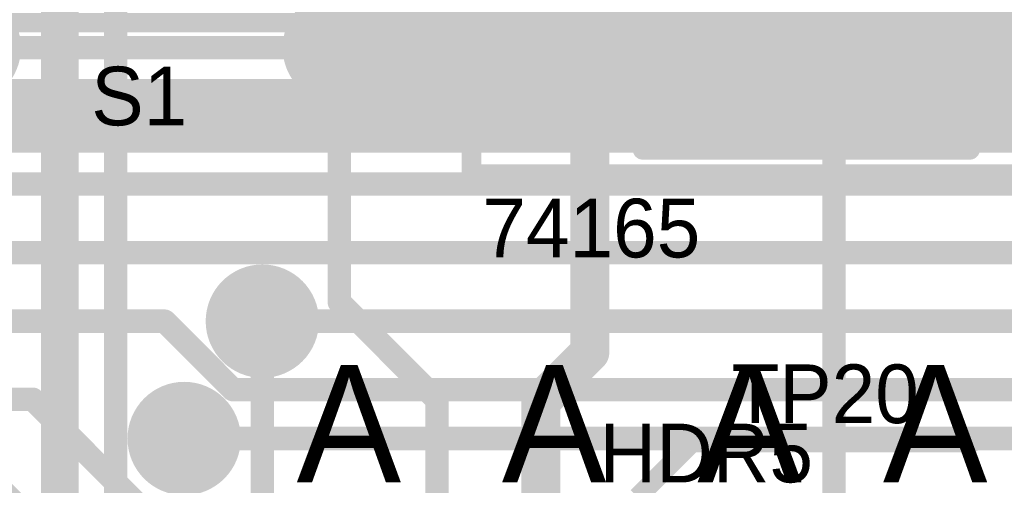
# Model space of a CAD drawing. Extents: x 7.17 to 14.1, y 4 to 11.75.
# Tile 57 of 214: x 8.34 to 8.84, y 7.76 to 8. Entities that reach past the tile are written whole.
import ezdxf

# ---------------------------------------------------------------- set-up
doc = ezdxf.new("R2010")
doc.units = 0
doc.layers.get('0').update_dxf_attribs({"linetype": 'CONTINUOUS'})
for name, color, linetype in [('BOTTOMLAYER', 5, 'CONTINUOUS'), ('BOTTOMSOLDER', 6, 'CONTINUOUS'), ('INTERNALPLANE1', 76, 'CONTINUOUS'), ('MECHANICAL1', 6, 'CONTINUOUS'), ('MECHANICAL5', 56, 'CONTINUOUS'), ('MECHANICAL6', 56, 'CONTINUOUS'), ('TOPLAYER', 1, 'CONTINUOUS'), ('TOPOVERLAY', 2, 'CONTINUOUS'), ('TOPPASTE', 8, 'CONTINUOUS'), ('TOPSOLDER', 216, 'CONTINUOUS')]:
    doc.layers.add(name, color=color, linetype=linetype)

# ---------------------------------------------------------------- blocks, each defined once
blk = doc.blocks.new('SWITCH_4_POS_SPST_70')
at = {"layer": 'TOPOVERLAY', "const_width": 0.01}
for points in [[(0.275, -0.2125), (0.275, 0.0625)], [(-0.055, -0.2125), (0.275, -0.2125)]]:
    blk.add_lwpolyline(points, dxfattribs=at)
at = {"layer": 'TOPOVERLAY', "const_width": 0.005}
blk.add_lwpolyline([(0.2725, -0.2125, 1), (0.2775, -0.2125, 1)], format="xyb", close=True, dxfattribs=at)
blk.add_lwpolyline([(0.2725, -0.2125, 1), (0.2775, -0.2125, 1)], format="xyb", close=True, dxfattribs=at)
blk = doc.blocks.new('SO16_71')
at = {"layer": 'MECHANICAL1', "const_width": 0.01}
for points in [[(0.195, -0.3775), (0.195, 0.0225)], [(0.0275, -0.3775), (0.0275, 0.005)], [(0, -0.355), (0, -0.345)], [(0, -0.345), (0.0275, -0.345)], [(0.195, -0.345), (0.2225, -0.345)], [(0, -0.355), (0.0275, -0.355)], [(0.195, -0.355), (0.2225, -0.355)], [(0.0275, -0.3775), (0.195, -0.3775)]]:
    blk.add_lwpolyline(points, dxfattribs=at)
at = {"layer": 'MECHANICAL1', "const_width": 0.005}
for points in [[(-0.0025, -0.345, 1), (0.0025, -0.345, 1)], [(-0.0025, -0.345, 1), (0.0025, -0.345, 1)], [(0.025, -0.345, 1), (0.03, -0.345, 1)], [(0.1925, -0.345, 1), (0.1975, -0.345, 1)], [(-0.0025, -0.355, 1), (0.0025, -0.355, 1)], [(-0.0025, -0.355, 1), (0.0025, -0.355, 1)], [(0.025, -0.355, 1), (0.03, -0.355, 1)], [(0.1925, -0.355, 1), (0.1975, -0.355, 1)], [(0.025, -0.3775, 1), (0.03, -0.3775, 1)], [(0.025, -0.3775, 1), (0.03, -0.3775, 1)], [(0.1925, -0.3775, 1), (0.1975, -0.3775, 1)], [(0.1925, -0.3775, 1), (0.1975, -0.3775, 1)]]:
    blk.add_lwpolyline(points, format="xyb", close=True, dxfattribs=at)
at = {"layer": 'TOPLAYER', "const_width": 0.024}
for points in [[(0.028457, -0.3), (-0.027543, -0.3)], [(0.248457, -0.3), (0.192457, -0.3)], [(0.028457, -0.35), (-0.027543, -0.35)], [(0.248457, -0.35), (0.192457, -0.35)]]:
    blk.add_lwpolyline(points, dxfattribs=at)
at = {"layer": 'TOPLAYER', "const_width": 0.012}
for points in [[(-0.033543, -0.3, 1), (-0.021543, -0.3, 1)], [(0.022457, -0.3, 1), (0.034457, -0.3, 1)], [(0.186457, -0.3, 1), (0.198457, -0.3, 1)], [(-0.033543, -0.35, 1), (-0.021543, -0.35, 1)], [(0.022457, -0.35, 1), (0.034457, -0.35, 1)], [(0.186457, -0.35, 1), (0.198457, -0.35, 1)]]:
    blk.add_lwpolyline(points, format="xyb", close=True, dxfattribs=at)
at = {"layer": 'TOPOVERLAY', "const_width": 0.01}
for points in [[(-0.06, -0.39), (-0.06, 0.04)], [(-0.06, -0.39), (0.28, -0.39)]]:
    blk.add_lwpolyline(points, dxfattribs=at)
at = {"layer": 'TOPOVERLAY', "const_width": 0.005}
blk.add_lwpolyline([(-0.0625, -0.39, 1), (-0.0575, -0.39, 1)], format="xyb", close=True, dxfattribs=at)
blk.add_lwpolyline([(-0.0625, -0.39, 1), (-0.0575, -0.39, 1)], format="xyb", close=True, dxfattribs=at)
at = {"layer": 'TOPPASTE', "const_width": 0.024}
for points in [[(0.028457, -0.3), (-0.027543, -0.3)], [(0.248457, -0.3), (0.192457, -0.3)], [(0.028457, -0.35), (-0.027543, -0.35)], [(0.248457, -0.35), (0.192457, -0.35)]]:
    blk.add_lwpolyline(points, dxfattribs=at)
at = {"layer": 'TOPPASTE', "const_width": 0.012}
for points in [[(-0.033543, -0.3, 1), (-0.021543, -0.3, 1)], [(0.022457, -0.3, 1), (0.034457, -0.3, 1)], [(0.186457, -0.3, 1), (0.198457, -0.3, 1)], [(-0.033543, -0.35, 1), (-0.021543, -0.35, 1)], [(0.022457, -0.35, 1), (0.034457, -0.35, 1)], [(0.186457, -0.35, 1), (0.198457, -0.35, 1)]]:
    blk.add_lwpolyline(points, format="xyb", close=True, dxfattribs=at)
at = {"layer": 'TOPSOLDER', "const_width": 0.032}
for points in [[(0.028457, -0.3), (-0.027543, -0.3)], [(0.248457, -0.3), (0.192457, -0.3)], [(0.028457, -0.35), (-0.027543, -0.35)], [(0.248457, -0.35), (0.192457, -0.35)]]:
    blk.add_lwpolyline(points, dxfattribs=at)
at = {"layer": 'TOPSOLDER', "const_width": 0.016}
for points in [[(-0.035543, -0.3, 1), (-0.019543, -0.3, 1)], [(0.020457, -0.3, 1), (0.036457, -0.3, 1)], [(0.184457, -0.3, 1), (0.200457, -0.3, 1)], [(-0.035543, -0.35, 1), (-0.019543, -0.35, 1)], [(0.020457, -0.35, 1), (0.036457, -0.35, 1)], [(0.184457, -0.35, 1), (0.200457, -0.35, 1)]]:
    blk.add_lwpolyline(points, format="xyb", close=True, dxfattribs=at)

msp = doc.modelspace()

# ---------------------------------------------------------------- linework, layer by layer
at = {"layer": 'BOTTOMLAYER'}
for points, const_width in [([(8.462834, 8.224904), (8.752738, 7.935)], 0.008), ([(8.469905, 8.224904), (8.759809, 7.935)], 0.008), ([(8.476976, 8.224904), (8.76688, 7.935)], 0.008), ([(8.484047, 8.224904), (8.773951, 7.935)], 0.008), ([(8.491118, 8.224904), (8.781022, 7.935)], 0.008), ([(8.498189, 8.224904), (8.788093, 7.935)], 0.008), ([(8.462911, 8.217756), (8.745667, 7.935)], 0.008), ([(8.463904, 8.209691), (8.738596, 7.935)], 0.008), ([(8.463208, 8.203316), (8.731525, 7.935)], 0.008), ([(8.461536, 8.197918), (8.724453, 7.935)], 0.008), ([(8.459139, 8.193244), (8.717382, 7.935)], 0.008), ([(8.34227, 8.189904), (8.597174, 7.935)], 0.008), ([(8.349341, 8.189904), (8.604245, 7.935)], 0.008), ([(8.356412, 8.189904), (8.611316, 7.935)], 0.008), ([(8.363483, 8.189904), (8.618387, 7.935)], 0.008), ([(8.370554, 8.189904), (8.625458, 7.935)], 0.008), ([(8.377625, 8.189904), (8.632529, 7.935)], 0.008), ([(8.384696, 8.189904), (8.6396, 7.935)], 0.008), ([(8.391767, 8.189904), (8.646671, 7.935)], 0.008), ([(8.398839, 8.189904), (8.653742, 7.935)], 0.008), ([(8.40591, 8.189904), (8.660814, 7.935)], 0.008), ([(8.456129, 8.189182), (8.710311, 7.935)], 0.008), ([(8.448401, 8.182768), (8.696169, 7.935)], 0.008), ([(8.452551, 8.185689), (8.70324, 7.935)], 0.008), ([(8.423064, 8.179821), (8.667885, 7.935)], 0.008), ([(8.43154, 8.178416), (8.674956, 7.935)], 0.008), ([(8.438103, 8.178924), (8.682027, 7.935)], 0.008), ([(8.443627, 8.180471), (8.689098, 7.935)], 0.008), ([(8.529665, 7.999339), (8.680108, 8.149781)], 0.008), ([(8.531755, 7.994357), (8.682273, 8.144875)], 0.008), ([(8.533032, 7.988564), (8.685079, 8.14061)], 0.008), ([(8.533113, 7.981573), (8.688463, 8.136923)], 0.008), ([(8.530577, 7.971966), (8.6809, 8.122289)], 0.008), ([(8.500682, 7.935), (8.678533, 8.112851)], 0.008), ([(8.507753, 7.935), (8.67867, 8.105917)], 0.008), ([(8.514824, 7.935), (8.679981, 8.100157)], 0.008), ([(8.521895, 7.935), (8.682097, 8.095201)], 0.008), ([(8.528966, 7.935), (8.68486, 8.090894)], 0.008), ([(8.536037, 7.935), (8.688204, 8.087167)], 0.008), ([(8.543109, 7.935), (8.681299, 8.07319)], 0.008), ([(8.55018, 7.935), (8.678589, 8.06341)], 0.008), ([(8.557251, 7.935), (8.678615, 8.056364)], 0.008), ([(8.564322, 7.935), (8.679859, 8.050537)], 0.008), ([(8.571393, 7.935), (8.681924, 8.045531)], 0.008), ([(8.578464, 7.935), (8.684644, 8.04118)], 0.008), ([(8.585535, 7.935), (8.687948, 8.037413)], 0.008), ([(8.635033, 7.935), (8.740033, 8.04)], 0.008), ([(8.642104, 7.935), (8.747104, 8.04)], 0.008), ([(8.649175, 7.935), (8.754175, 8.04)], 0.008), ([(8.656246, 7.935), (8.761246, 8.04)], 0.008), ([(8.663317, 7.935), (8.768317, 8.04)], 0.008), ([(8.670388, 7.935), (8.775388, 8.04)], 0.008), ([(8.677459, 7.935), (8.782459, 8.04)], 0.008), ([(8.68453, 7.935), (8.78953, 8.04)], 0.008), ([(8.691602, 7.935), (8.796602, 8.04)], 0.008), ([(8.698673, 7.935), (8.803673, 8.04)], 0.008), ([(8.705744, 7.935), (8.810744, 8.04)], 0.008), ([(8.712815, 7.935), (8.817815, 8.04)], 0.008), ([(8.719886, 7.935), (8.823253, 8.038367)], 0.008), ([(8.733481, 8.03911), (8.837591, 7.935)], 0.008), ([(8.739662, 8.04), (8.844662, 7.935)], 0.008), ([(8.746733, 8.04), (8.851733, 7.935)], 0.008), ([(8.753804, 8.04), (8.858804, 7.935)], 0.008), ([(8.760875, 8.04), (8.865875, 7.935)], 0.008), ([(8.767947, 8.04), (8.872947, 7.935)], 0.008), ([(8.775018, 8.04), (8.880018, 7.935)], 0.008), ([(8.782089, 8.04), (8.887089, 7.935)], 0.008), ([(8.78916, 8.04), (8.89416, 7.935)], 0.008), ([(8.796231, 8.04), (8.901231, 7.935)], 0.008), ([(8.803302, 8.04), (8.908302, 7.935)], 0.008), ([(8.592606, 7.935), (8.691817, 8.034211)], 0.008), ([(8.599677, 7.935), (8.696277, 8.0316)], 0.008), ([(8.627962, 7.935), (8.72572, 8.032759)], 0.008), ([(8.725701, 8.032748), (8.823449, 7.935)], 0.008), ([(8.726957, 7.935), (8.826788, 8.034831)], 0.008), ([(8.729878, 8.035642), (8.83052, 7.935)], 0.008), ([(8.734028, 7.935), (8.830324, 8.031296)], 0.008), ([(8.606748, 7.935), (8.701414, 8.029666)], 0.008), ([(8.613819, 7.935), (8.707418, 8.028598)], 0.008), ([(8.620891, 7.935), (8.714768, 8.028878)], 0.008), ([(8.7001, 8.030065), (8.795165, 7.935)], 0.008), ([(8.708713, 8.028522), (8.802236, 7.935)], 0.008), ([(8.715335, 8.028972), (8.809307, 7.935)], 0.008), ([(8.720897, 8.03048), (8.816378, 7.935)], 0.008), ([(8.741099, 7.935), (8.83386, 8.02776)], 0.008), ([(8.74817, 7.935), (8.837395, 8.024225)], 0.008), ([(8.755242, 7.935), (8.840931, 8.020689)], 0.008), ([(8.762313, 7.935), (8.844466, 8.017154)], 0.008), ([(8.769384, 7.935), (8.848002, 8.013618)], 0.008), ([(8.776455, 7.935), (8.851537, 8.010082)], 0.008), ([(8.783526, 7.935), (8.855073, 8.006547)], 0.008), ([(8.790597, 7.935), (8.858608, 8.003011)], 0.008), ([(8.797668, 7.935), (8.862144, 7.999476)], 0.008), ([(8.804739, 7.935), (8.86568, 7.99594)], 0.008), ([(8.532179, 7.992924), (8.590103, 7.935)], 0.008), ([(8.81181, 7.935), (8.869215, 7.992405)], 0.008), ([(8.309904, 7.984708), (8.501769, 7.984708)], 0.012), ([(8.818881, 7.935), (8.872751, 7.988869)], 0.008), ([(8.533269, 7.984763), (8.583032, 7.935)], 0.008), ([(8.825952, 7.935), (8.876286, 7.985334)], 0.008), ([(8.833024, 7.935), (8.879822, 7.981798)], 0.008), ([(8.532619, 7.978341), (8.57596, 7.935)], 0.008), ([(8.840095, 7.935), (8.883357, 7.978262)], 0.008), ([(8.530977, 7.972912), (8.568889, 7.935)], 0.008), ([(8.528605, 7.968213), (8.561818, 7.935)], 0.008), ([(8.309762, 7.935), (8.33947, 7.964708)], 0.008), ([(8.316833, 7.935), (8.346541, 7.964708)], 0.008), ([(8.323904, 7.935), (8.353612, 7.964708)], 0.008), ([(8.330704, 7.961052), (8.356756, 7.935)], 0.008), ([(8.330975, 7.935), (8.360684, 7.964708)], 0.008), ([(8.334186, 7.964642), (8.363827, 7.935)], 0.008), ([(8.33424, 7.964708), (8.477433, 7.964708)], 0.008), ([(8.338047, 7.935), (8.367755, 7.964708)], 0.008), ([(8.34119, 7.964708), (8.370898, 7.935)], 0.008), ([(8.345118, 7.935), (8.374826, 7.964708)], 0.008), ([(8.348262, 7.964708), (8.37797, 7.935)], 0.008), ([(8.352189, 7.935), (8.381897, 7.964708)], 0.008), ([(8.355333, 7.964708), (8.385041, 7.935)], 0.008), ([(8.35926, 7.935), (8.388968, 7.964708)], 0.008), ([(8.362404, 7.964708), (8.392112, 7.935)], 0.008), ([(8.366331, 7.935), (8.396039, 7.964708)], 0.008), ([(8.369475, 7.964708), (8.399183, 7.935)], 0.008), ([(8.373402, 7.935), (8.40311, 7.964708)], 0.008), ([(8.376546, 7.964708), (8.406254, 7.935)], 0.008), ([(8.380473, 7.935), (8.410181, 7.964708)], 0.008), ([(8.383617, 7.964708), (8.413325, 7.935)], 0.008), ([(8.387544, 7.935), (8.417252, 7.964708)], 0.008), ([(8.390688, 7.964708), (8.420396, 7.935)], 0.008), ([(8.394615, 7.935), (8.424323, 7.964708)], 0.008), ([(8.397759, 7.964708), (8.427467, 7.935)], 0.008), ([(8.401687, 7.935), (8.431394, 7.964708)], 0.008), ([(8.40483, 7.964708), (8.434538, 7.935)], 0.008), ([(8.408758, 7.935), (8.438466, 7.964708)], 0.008), ([(8.411902, 7.964708), (8.44161, 7.935)], 0.008), ([(8.415829, 7.935), (8.445537, 7.964708)], 0.008), ([(8.418973, 7.964708), (8.448681, 7.935)], 0.008), ([(8.4229, 7.935), (8.452608, 7.964708)], 0.008), ([(8.426044, 7.964708), (8.455752, 7.935)], 0.008), ([(8.429971, 7.935), (8.459679, 7.964708)], 0.008), ([(8.433115, 7.964708), (8.462823, 7.935)], 0.008), ([(8.437042, 7.935), (8.46675, 7.964708)], 0.008), ([(8.440186, 7.964708), (8.469894, 7.935)], 0.008), ([(8.444113, 7.935), (8.473821, 7.964708)], 0.008), ([(8.447257, 7.964708), (8.476965, 7.935)], 0.008), ([(8.451184, 7.935), (8.479061, 7.962877)], 0.008), ([(8.454328, 7.964708), (8.484036, 7.935)], 0.008), ([(8.461399, 7.964708), (8.491107, 7.935)], 0.008), ([(8.46847, 7.964708), (8.498178, 7.935)], 0.008), ([(8.475541, 7.964708), (8.505249, 7.935)], 0.008), ([(8.522061, 7.960615), (8.547676, 7.935)], 0.008), ([(8.525618, 7.964129), (8.554747, 7.935)], 0.008), ([(8.321994, 7.95562), (8.342614, 7.935)], 0.008), ([(8.326654, 7.958031), (8.349685, 7.935)], 0.008), ([(8.458255, 7.935), (8.482809, 7.959553)], 0.008), ([(8.465326, 7.935), (8.487138, 7.956812)], 0.008), ([(8.493611, 7.935), (8.514511, 7.9559)], 0.008), ([(8.513184, 7.955349), (8.533534, 7.935)], 0.008), ([(8.517933, 7.957672), (8.540605, 7.935)], 0.008), ([(8.316612, 7.953931), (8.335543, 7.935)], 0.008), ([(8.472397, 7.935), (8.49212, 7.954722)], 0.008), ([(8.479469, 7.935), (8.497913, 7.953445)], 0.008), ([(8.48654, 7.935), (8.504904, 7.953364)], 0.008), ([(8.492812, 7.954508), (8.51232, 7.935)], 0.008), ([(8.501178, 7.953214), (8.519392, 7.935)], 0.008), ([(8.507693, 7.95377), (8.526463, 7.935)], 0.008), ([(8.082604, 7.935), (9.080568, 7.935)], 0.008), ([(8.082604, 7.915), (9.104904, 7.915)], 0.012), ([(8.085912, 7.879904), (9.152405, 7.879904)], 0.012), ([(8.087604, 7.844904), (8.412405, 7.844904)], 0.012), ([(8.412405, 7.844904), (8.447405, 7.809904)], 0.012), ([(8.462405, 7.844904), (9.157405, 7.844904)], 0.012), ([(8.447405, 7.809904), (9.162405, 7.809904)], 0.012), ([(7.504904, 7.805), (8.344904, 7.805)], 0.012), ([(8.344904, 7.805), (8.399904, 7.75)], 0.012), ([(8.422405, 7.784904), (9.182405, 7.784904)], 0.012), ([(8.304904, 7.77), (8.369904, 7.705)], 0.03)]:
    msp.add_lwpolyline(points, dxfattribs=dict(at, const_width=const_width))
at = {"layer": 'BOTTOMLAYER', "const_width": 0.008}
for points in [[(8.477433, 8.004708, -0.704024), (8.533269, 7.984708)], [(8.533269, 7.984708, -0.704024), (8.477433, 7.964708)]]:
    msp.add_lwpolyline(points, format="xyb", dxfattribs=at)
at = {"layer": 'BOTTOMLAYER'}
for points, const_width in [([(8.527665, 7.999339, 1), (8.531665, 7.999339, 1)], 0.004), ([(8.529755, 7.994357, 1), (8.533755, 7.994357, 1)], 0.004), ([(8.530179, 7.992924, 1), (8.534179, 7.992924, 1)], 0.004), ([(8.498769, 7.984708, 1), (8.504769, 7.984708, 1)], 0.006), ([(8.531032, 7.988564, 1), (8.535032, 7.988564, 1)], 0.004), ([(8.531113, 7.981573, 1), (8.535113, 7.981573, 1)], 0.004), ([(8.531269, 7.984763, 1), (8.535269, 7.984763, 1)], 0.004), ([(8.531269, 7.984708, 1), (8.535269, 7.984708, 1)], 0.004), ([(8.531269, 7.984708, 1), (8.535269, 7.984708, 1)], 0.004), ([(8.530619, 7.978341, 1), (8.534619, 7.978341, 1)], 0.004), ([(8.528577, 7.971966, 1), (8.532577, 7.971966, 1)], 0.004), ([(8.528977, 7.972912, 1), (8.532977, 7.972912, 1)], 0.004), ([(8.526605, 7.968213, 1), (8.530605, 7.968213, 1)], 0.004), ([(8.33747, 7.964708, 1), (8.34147, 7.964708, 1)], 0.004), ([(8.339191, 7.964708, 1), (8.343191, 7.964708, 1)], 0.004), ([(8.344541, 7.964708, 1), (8.348541, 7.964708, 1)], 0.004), ([(8.346262, 7.964708, 1), (8.350262, 7.964708, 1)], 0.004), ([(8.351612, 7.964708, 1), (8.355612, 7.964708, 1)], 0.004), ([(8.353333, 7.964708, 1), (8.357333, 7.964708, 1)], 0.004), ([(8.358683, 7.964708, 1), (8.362683, 7.964708, 1)], 0.004), ([(8.360404, 7.964708, 1), (8.364404, 7.964708, 1)], 0.004), ([(8.365755, 7.964708, 1), (8.369755, 7.964708, 1)], 0.004), ([(8.367475, 7.964708, 1), (8.371475, 7.964708, 1)], 0.004), ([(8.372826, 7.964708, 1), (8.376826, 7.964708, 1)], 0.004), ([(8.374546, 7.964708, 1), (8.378546, 7.964708, 1)], 0.004), ([(8.379897, 7.964708, 1), (8.383897, 7.964708, 1)], 0.004), ([(8.381617, 7.964708, 1), (8.385617, 7.964708, 1)], 0.004), ([(8.386968, 7.964708, 1), (8.390968, 7.964708, 1)], 0.004), ([(8.388688, 7.964708, 1), (8.392688, 7.964708, 1)], 0.004), ([(8.394039, 7.964708, 1), (8.398039, 7.964708, 1)], 0.004), ([(8.395759, 7.964708, 1), (8.399759, 7.964708, 1)], 0.004), ([(8.40111, 7.964708, 1), (8.40511, 7.964708, 1)], 0.004), ([(8.40283, 7.964708, 1), (8.40683, 7.964708, 1)], 0.004), ([(8.408181, 7.964708, 1), (8.412181, 7.964708, 1)], 0.004), ([(8.409902, 7.964708, 1), (8.413901, 7.964708, 1)], 0.004), ([(8.415252, 7.964708, 1), (8.419252, 7.964708, 1)], 0.004), ([(8.416973, 7.964708, 1), (8.420973, 7.964708, 1)], 0.004), ([(8.422323, 7.964708, 1), (8.426323, 7.964708, 1)], 0.004), ([(8.424044, 7.964708, 1), (8.428044, 7.964708, 1)], 0.004), ([(8.429395, 7.964708, 1), (8.433395, 7.964708, 1)], 0.004), ([(8.431115, 7.964708, 1), (8.435115, 7.964708, 1)], 0.004), ([(8.436466, 7.964708, 1), (8.440466, 7.964708, 1)], 0.004), ([(8.438186, 7.964708, 1), (8.442186, 7.964708, 1)], 0.004), ([(8.443537, 7.964708, 1), (8.447537, 7.964708, 1)], 0.004), ([(8.445257, 7.964708, 1), (8.449257, 7.964708, 1)], 0.004), ([(8.450608, 7.964708, 1), (8.454608, 7.964708, 1)], 0.004), ([(8.452328, 7.964708, 1), (8.456328, 7.964708, 1)], 0.004), ([(8.457679, 7.964708, 1), (8.461679, 7.964708, 1)], 0.004), ([(8.459399, 7.964708, 1), (8.463399, 7.964708, 1)], 0.004), ([(8.46475, 7.964708, 1), (8.46875, 7.964708, 1)], 0.004), ([(8.46647, 7.964708, 1), (8.47047, 7.964708, 1)], 0.004), ([(8.471821, 7.964708, 1), (8.475821, 7.964708, 1)], 0.004), ([(8.473541, 7.964708, 1), (8.477541, 7.964708, 1)], 0.004), ([(8.475433, 7.964708, 1), (8.479433, 7.964708, 1)], 0.004), ([(8.475433, 7.964708, 1), (8.479433, 7.964708, 1)], 0.004), ([(8.477061, 7.962877, 1), (8.481061, 7.962877, 1)], 0.004), ([(8.520061, 7.960615, 1), (8.524061, 7.960615, 1)], 0.004), ([(8.523618, 7.964129, 1), (8.527618, 7.964129, 1)], 0.004), ([(8.480809, 7.959553, 1), (8.484809, 7.959553, 1)], 0.004), ([(8.485138, 7.956812, 1), (8.489138, 7.956812, 1)], 0.004), ([(8.511185, 7.955349, 1), (8.515185, 7.955349, 1)], 0.004), ([(8.512511, 7.9559, 1), (8.516511, 7.9559, 1)], 0.004), ([(8.515933, 7.957672, 1), (8.519933, 7.957672, 1)], 0.004), ([(8.49012, 7.954722, 1), (8.49412, 7.954722, 1)], 0.004), ([(8.490812, 7.954508, 1), (8.494812, 7.954508, 1)], 0.004), ([(8.495913, 7.953445, 1), (8.499913, 7.953445, 1)], 0.004), ([(8.499178, 7.953214, 1), (8.503178, 7.953214, 1)], 0.004), ([(8.502904, 7.953364, 1), (8.506904, 7.953364, 1)], 0.004), ([(8.505693, 7.95377, 1), (8.509693, 7.95377, 1)], 0.004), ([(8.333543, 7.935, 1), (8.337543, 7.935, 1)], 0.004), ([(8.336047, 7.935, 1), (8.340047, 7.935, 1)], 0.004), ([(8.340614, 7.935, 1), (8.344614, 7.935, 1)], 0.004), ([(8.343118, 7.935, 1), (8.347118, 7.935, 1)], 0.004), ([(8.347685, 7.935, 1), (8.351685, 7.935, 1)], 0.004), ([(8.350189, 7.935, 1), (8.354189, 7.935, 1)], 0.004), ([(8.354756, 7.935, 1), (8.358756, 7.935, 1)], 0.004), ([(8.35726, 7.935, 1), (8.36126, 7.935, 1)], 0.004), ([(8.361827, 7.935, 1), (8.365827, 7.935, 1)], 0.004), ([(8.364331, 7.935, 1), (8.368331, 7.935, 1)], 0.004), ([(8.368899, 7.935, 1), (8.372898, 7.935, 1)], 0.004), ([(8.371402, 7.935, 1), (8.375402, 7.935, 1)], 0.004), ([(8.37597, 7.935, 1), (8.37997, 7.935, 1)], 0.004), ([(8.378473, 7.935, 1), (8.382473, 7.935, 1)], 0.004), ([(8.383041, 7.935, 1), (8.387041, 7.935, 1)], 0.004), ([(8.385544, 7.935, 1), (8.389544, 7.935, 1)], 0.004), ([(8.390112, 7.935, 1), (8.394112, 7.935, 1)], 0.004), ([(8.392615, 7.935, 1), (8.396615, 7.935, 1)], 0.004), ([(8.397183, 7.935, 1), (8.401183, 7.935, 1)], 0.004), ([(8.399686, 7.935, 1), (8.403686, 7.935, 1)], 0.004), ([(8.404254, 7.935, 1), (8.408254, 7.935, 1)], 0.004), ([(8.406758, 7.935, 1), (8.410758, 7.935, 1)], 0.004), ([(8.411325, 7.935, 1), (8.415325, 7.935, 1)], 0.004), ([(8.413829, 7.935, 1), (8.417829, 7.935, 1)], 0.004), ([(8.418396, 7.935, 1), (8.422396, 7.935, 1)], 0.004), ([(8.4209, 7.935, 1), (8.4249, 7.935, 1)], 0.004), ([(8.425467, 7.935, 1), (8.429467, 7.935, 1)], 0.004), ([(8.427971, 7.935, 1), (8.431971, 7.935, 1)], 0.004), ([(8.432538, 7.935, 1), (8.436538, 7.935, 1)], 0.004), ([(8.435042, 7.935, 1), (8.439042, 7.935, 1)], 0.004), ([(8.439609, 7.935, 1), (8.44361, 7.935, 1)], 0.004), ([(8.442113, 7.935, 1), (8.446113, 7.935, 1)], 0.004), ([(8.446681, 7.935, 1), (8.450681, 7.935, 1)], 0.004), ([(8.449184, 7.935, 1), (8.453184, 7.935, 1)], 0.004), ([(8.453752, 7.935, 1), (8.457752, 7.935, 1)], 0.004), ([(8.456255, 7.935, 1), (8.460255, 7.935, 1)], 0.004), ([(8.460823, 7.935, 1), (8.464823, 7.935, 1)], 0.004), ([(8.463326, 7.935, 1), (8.467326, 7.935, 1)], 0.004), ([(8.467894, 7.935, 1), (8.471894, 7.935, 1)], 0.004), ([(8.470398, 7.935, 1), (8.474398, 7.935, 1)], 0.004), ([(8.474965, 7.935, 1), (8.478965, 7.935, 1)], 0.004), ([(8.477469, 7.935, 1), (8.481469, 7.935, 1)], 0.004), ([(8.482036, 7.935, 1), (8.486036, 7.935, 1)], 0.004), ([(8.48454, 7.935, 1), (8.48854, 7.935, 1)], 0.004), ([(8.489107, 7.935, 1), (8.493107, 7.935, 1)], 0.004), ([(8.491611, 7.935, 1), (8.495611, 7.935, 1)], 0.004), ([(8.496178, 7.935, 1), (8.500178, 7.935, 1)], 0.004), ([(8.498682, 7.935, 1), (8.502682, 7.935, 1)], 0.004), ([(8.503249, 7.935, 1), (8.507249, 7.935, 1)], 0.004), ([(8.505753, 7.935, 1), (8.509753, 7.935, 1)], 0.004), ([(8.510321, 7.935, 1), (8.514321, 7.935, 1)], 0.004), ([(8.512824, 7.935, 1), (8.516824, 7.935, 1)], 0.004), ([(8.517392, 7.935, 1), (8.521392, 7.935, 1)], 0.004), ([(8.519895, 7.935, 1), (8.523895, 7.935, 1)], 0.004), ([(8.524463, 7.935, 1), (8.528463, 7.935, 1)], 0.004), ([(8.526966, 7.935, 1), (8.530966, 7.935, 1)], 0.004), ([(8.531534, 7.935, 1), (8.535534, 7.935, 1)], 0.004), ([(8.534037, 7.935, 1), (8.538037, 7.935, 1)], 0.004), ([(8.538605, 7.935, 1), (8.542605, 7.935, 1)], 0.004), ([(8.541108, 7.935, 1), (8.545108, 7.935, 1)], 0.004), ([(8.545676, 7.935, 1), (8.549676, 7.935, 1)], 0.004), ([(8.54818, 7.935, 1), (8.55218, 7.935, 1)], 0.004), ([(8.552747, 7.935, 1), (8.556747, 7.935, 1)], 0.004), ([(8.555251, 7.935, 1), (8.559251, 7.935, 1)], 0.004), ([(8.559818, 7.935, 1), (8.563818, 7.935, 1)], 0.004), ([(8.562322, 7.935, 1), (8.566322, 7.935, 1)], 0.004), ([(8.566889, 7.935, 1), (8.570889, 7.935, 1)], 0.004), ([(8.569393, 7.935, 1), (8.573393, 7.935, 1)], 0.004), ([(8.57396, 7.935, 1), (8.57796, 7.935, 1)], 0.004), ([(8.576464, 7.935, 1), (8.580464, 7.935, 1)], 0.004), ([(8.581031, 7.935, 1), (8.585031, 7.935, 1)], 0.004), ([(8.583535, 7.935, 1), (8.587535, 7.935, 1)], 0.004), ([(8.588103, 7.935, 1), (8.592103, 7.935, 1)], 0.004), ([(8.590606, 7.935, 1), (8.594606, 7.935, 1)], 0.004), ([(8.595174, 7.935, 1), (8.599174, 7.935, 1)], 0.004), ([(8.597677, 7.935, 1), (8.601677, 7.935, 1)], 0.004), ([(8.602245, 7.935, 1), (8.606245, 7.935, 1)], 0.004), ([(8.604748, 7.935, 1), (8.608748, 7.935, 1)], 0.004), ([(8.609316, 7.935, 1), (8.613316, 7.935, 1)], 0.004), ([(8.611819, 7.935, 1), (8.61582, 7.935, 1)], 0.004), ([(8.616387, 7.935, 1), (8.620387, 7.935, 1)], 0.004), ([(8.618891, 7.935, 1), (8.622891, 7.935, 1)], 0.004), ([(8.623458, 7.935, 1), (8.627458, 7.935, 1)], 0.004), ([(8.625962, 7.935, 1), (8.629962, 7.935, 1)], 0.004), ([(8.630529, 7.935, 1), (8.634529, 7.935, 1)], 0.004), ([(8.633033, 7.935, 1), (8.637033, 7.935, 1)], 0.004), ([(8.6376, 7.935, 1), (8.6416, 7.935, 1)], 0.004), ([(8.640104, 7.935, 1), (8.644104, 7.935, 1)], 0.004), ([(8.644671, 7.935, 1), (8.648671, 7.935, 1)], 0.004), ([(8.647175, 7.935, 1), (8.651175, 7.935, 1)], 0.004), ([(8.651742, 7.935, 1), (8.655743, 7.935, 1)], 0.004), ([(8.654246, 7.935, 1), (8.658246, 7.935, 1)], 0.004), ([(8.658814, 7.935, 1), (8.662814, 7.935, 1)], 0.004), ([(8.661317, 7.935, 1), (8.665317, 7.935, 1)], 0.004), ([(8.665885, 7.935, 1), (8.669885, 7.935, 1)], 0.004), ([(8.668388, 7.935, 1), (8.672388, 7.935, 1)], 0.004), ([(8.672956, 7.935, 1), (8.676956, 7.935, 1)], 0.004), ([(8.675459, 7.935, 1), (8.679459, 7.935, 1)], 0.004), ([(8.680027, 7.935, 1), (8.684027, 7.935, 1)], 0.004), ([(8.682531, 7.935, 1), (8.68653, 7.935, 1)], 0.004), ([(8.687098, 7.935, 1), (8.691098, 7.935, 1)], 0.004), ([(8.689602, 7.935, 1), (8.693602, 7.935, 1)], 0.004), ([(8.694169, 7.935, 1), (8.698169, 7.935, 1)], 0.004), ([(8.696673, 7.935, 1), (8.700673, 7.935, 1)], 0.004), ([(8.70124, 7.935, 1), (8.70524, 7.935, 1)], 0.004), ([(8.703744, 7.935, 1), (8.707744, 7.935, 1)], 0.004), ([(8.708311, 7.935, 1), (8.712311, 7.935, 1)], 0.004), ([(8.710815, 7.935, 1), (8.714815, 7.935, 1)], 0.004), ([(8.715382, 7.935, 1), (8.719382, 7.935, 1)], 0.004), ([(8.717886, 7.935, 1), (8.721886, 7.935, 1)], 0.004), ([(8.722454, 7.935, 1), (8.726453, 7.935, 1)], 0.004), ([(8.724957, 7.935, 1), (8.728957, 7.935, 1)], 0.004), ([(8.729525, 7.935, 1), (8.733525, 7.935, 1)], 0.004), ([(8.732028, 7.935, 1), (8.736028, 7.935, 1)], 0.004), ([(8.736596, 7.935, 1), (8.740596, 7.935, 1)], 0.004), ([(8.739099, 7.935, 1), (8.743099, 7.935, 1)], 0.004), ([(8.743667, 7.935, 1), (8.747667, 7.935, 1)], 0.004), ([(8.74617, 7.935, 1), (8.75017, 7.935, 1)], 0.004), ([(8.750738, 7.935, 1), (8.754738, 7.935, 1)], 0.004), ([(8.753241, 7.935, 1), (8.757241, 7.935, 1)], 0.004), ([(8.757809, 7.935, 1), (8.761809, 7.935, 1)], 0.004), ([(8.760313, 7.935, 1), (8.764313, 7.935, 1)], 0.004), ([(8.76488, 7.935, 1), (8.76888, 7.935, 1)], 0.004), ([(8.767384, 7.935, 1), (8.771384, 7.935, 1)], 0.004), ([(8.771951, 7.935, 1), (8.775951, 7.935, 1)], 0.004), ([(8.774455, 7.935, 1), (8.778455, 7.935, 1)], 0.004), ([(8.779022, 7.935, 1), (8.783022, 7.935, 1)], 0.004), ([(8.781526, 7.935, 1), (8.785526, 7.935, 1)], 0.004), ([(8.786093, 7.935, 1), (8.790093, 7.935, 1)], 0.004), ([(8.788597, 7.935, 1), (8.792597, 7.935, 1)], 0.004), ([(8.793164, 7.935, 1), (8.797164, 7.935, 1)], 0.004), ([(8.795668, 7.935, 1), (8.799668, 7.935, 1)], 0.004), ([(8.800236, 7.935, 1), (8.804236, 7.935, 1)], 0.004), ([(8.802739, 7.935, 1), (8.806739, 7.935, 1)], 0.004), ([(8.807307, 7.935, 1), (8.811307, 7.935, 1)], 0.004), ([(8.80981, 7.935, 1), (8.81381, 7.935, 1)], 0.004), ([(8.814378, 7.935, 1), (8.818378, 7.935, 1)], 0.004), ([(8.816881, 7.935, 1), (8.820881, 7.935, 1)], 0.004), ([(8.821449, 7.935, 1), (8.825449, 7.935, 1)], 0.004), ([(8.823953, 7.935, 1), (8.827953, 7.935, 1)], 0.004), ([(8.82852, 7.935, 1), (8.83252, 7.935, 1)], 0.004), ([(8.831024, 7.935, 1), (8.835024, 7.935, 1)], 0.004), ([(8.835591, 7.935, 1), (8.839591, 7.935, 1)], 0.004), ([(8.838095, 7.935, 1), (8.842095, 7.935, 1)], 0.004), ([(8.842662, 7.935, 1), (8.846662, 7.935, 1)], 0.004), ([(8.409405, 7.844904, 1), (8.415405, 7.844904, 1)], 0.006), ([(8.409405, 7.844904, 1), (8.415405, 7.844904, 1)], 0.006), ([(8.459405, 7.844904, 1), (8.465405, 7.844904, 1)], 0.006), ([(8.444405, 7.809904, 1), (8.450405, 7.809904, 1)], 0.006), ([(8.444405, 7.809904, 1), (8.450405, 7.809904, 1)], 0.006), ([(8.341904, 7.805, 1), (8.347904, 7.805, 1)], 0.006), ([(8.341904, 7.805, 1), (8.347904, 7.805, 1)], 0.006), ([(8.419405, 7.784904, 1), (8.425405, 7.784904, 1)], 0.006)]:
    msp.add_lwpolyline(points, format="xyb", close=True, dxfattribs=dict(at, const_width=const_width))
at = {"layer": 'BOTTOMSOLDER', "const_width": 0.0215}
for points in [[(8.774154, 8.01, 1), (8.795654, 8.01, 1)], [(8.491019, 7.984708, 1), (8.512519, 7.984708, 1)], [(8.534154, 7.96, 1), (8.555654, 7.96, 1)], [(8.451655, 7.844904, 1), (8.473155, 7.844904, 1)], [(8.411655, 7.784904, 1), (8.433155, 7.784904, 1)]]:
    msp.add_lwpolyline(points, format="xyb", close=True, dxfattribs=at)
at = {"layer": 'INTERNALPLANE1', "const_width": 0.029}
for points in [[(8.770404, 8.01, 1), (8.799404, 8.01, 1)], [(8.295404, 7.984708, 1), (8.324404, 7.984708, 1)], [(8.487269, 7.984708, 1), (8.516269, 7.984708, 1)], [(8.530404, 7.96, 1), (8.559404, 7.96, 1)], [(8.447905, 7.844904, 1), (8.476905, 7.844904, 1)], [(8.407905, 7.784904, 1), (8.436905, 7.784904, 1)]]:
    msp.add_lwpolyline(points, format="xyb", close=True, dxfattribs=at)
at = {"layer": 'MECHANICAL6', "const_width": 0.01}
msp.add_lwpolyline([(8.354071, 6.170795), (8.354071, 9.065795)], dxfattribs=at)
at = {"layer": 'TOPLAYER'}
for points, const_width in [([(8.362405, 7.522499), (8.362405, 8.274904)], 0.012), ([(8.744904, 7.985), (8.744904, 8.18)], 0.012), ([(8.387405, 7.539904), (8.387405, 8.164904)], 0.012), ([(8.501769, 7.854708), (8.501769, 7.984708)], 0.012), ([(8.744904, 7.985), (8.754904, 7.975)], 0.012), ([(8.754904, 7.68), (8.754904, 7.975)], 0.012), ([(8.544904, 7.96), (8.629904, 7.96)], 0.02), ([(8.629904, 7.828896), (8.629904, 7.96)], 0.02), ([(8.501769, 7.854708), (8.551769, 7.804708)], 0.012), ([(8.462405, 7.74054), (8.462405, 7.844904)], 0.012), ([(8.604904, 7.803896), (8.629904, 7.828896)], 0.02), ([(8.604904, 7.705), (8.604904, 7.803896)], 0.02), ([(8.551769, 7.669708), (8.551769, 7.804708)], 0.012), ([(8.422405, 7.544904), (8.422405, 7.784904)], 0.012)]:
    msp.add_lwpolyline(points, dxfattribs=dict(at, const_width=const_width))
for points, const_width in [([(8.498769, 7.984708, 1), (8.504769, 7.984708, 1)], 0.006), ([(8.741904, 7.985, 1), (8.747904, 7.985, 1)], 0.006), ([(8.741904, 7.985, 1), (8.747904, 7.985, 1)], 0.006), ([(8.751904, 7.975, 1), (8.757904, 7.975, 1)], 0.006), ([(8.751904, 7.975, 1), (8.757904, 7.975, 1)], 0.006), ([(8.539904, 7.96, 1), (8.549904, 7.96, 1)], 0.01), ([(8.624904, 7.96, 1), (8.634904, 7.96, 1)], 0.01), ([(8.624904, 7.96, 1), (8.634904, 7.96, 1)], 0.01), ([(8.498769, 7.854708, 1), (8.504769, 7.854708, 1)], 0.006), ([(8.498769, 7.854708, 1), (8.504769, 7.854708, 1)], 0.006), ([(8.459405, 7.844904, 1), (8.465405, 7.844904, 1)], 0.006), ([(8.624904, 7.828896, 1), (8.634904, 7.828896, 1)], 0.01), ([(8.624904, 7.828896, 1), (8.634904, 7.828896, 1)], 0.01), ([(8.599904, 7.803896, 1), (8.609904, 7.803896, 1)], 0.01), ([(8.599904, 7.803896, 1), (8.609904, 7.803896, 1)], 0.01), ([(8.548769, 7.804708, 1), (8.554769, 7.804708, 1)], 0.006), ([(8.548769, 7.804708, 1), (8.554769, 7.804708, 1)], 0.006), ([(8.419405, 7.784904, 1), (8.425405, 7.784904, 1)], 0.006)]:
    msp.add_lwpolyline(points, format="xyb", close=True, dxfattribs=dict(at, const_width=const_width))
at = {"layer": 'TOPOVERLAY', "const_width": 0.01}
for points in [[(8.654404, 7.755), (8.682184, 7.78278)], [(8.682184, 7.78278), (8.825404, 7.78278)]]:
    msp.add_lwpolyline(points, dxfattribs=at)
at = {"layer": 'TOPOVERLAY', "const_width": 0.005}
for points in [[(8.679684, 7.78278, 1), (8.684684, 7.78278, 1)], [(8.679684, 7.78278, 1), (8.684684, 7.78278, 1)], [(8.822904, 7.78278, 1), (8.827904, 7.78278, 1)]]:
    msp.add_lwpolyline(points, format="xyb", close=True, dxfattribs=at)
at = {"layer": 'TOPSOLDER', "const_width": 0.0215}
for points in [[(8.774154, 8.01, 1), (8.795654, 8.01, 1)], [(8.491019, 7.984708, 1), (8.512519, 7.984708, 1)], [(8.534154, 7.96, 1), (8.555654, 7.96, 1)], [(8.451655, 7.844904, 1), (8.473155, 7.844904, 1)], [(8.411655, 7.784904, 1), (8.433155, 7.784904, 1)]]:
    msp.add_lwpolyline(points, format="xyb", close=True, dxfattribs=at)

# ---------------------------------------------------------------- block references
for name, p in [('SO16_71', (8.629447, 8.31)), ('SWITCH_4_POS_SPST_70', (8.289447, 8.21))]:
    msp.add_blockref(name, p)

# ---------------------------------------------------------------- texts
at = {"layer": 'MECHANICAL1'}
for s, p in [('74165', (8.574904, 7.8775)), ('HDR5', (8.634904, 7.7625))]:
    msp.add_text(s, height=0.03, dxfattribs=at).set_placement(p)
at = {"layer": 'MECHANICAL5'}
for p in [(8.479904, 7.7625), (8.584904, 7.7625), (8.684904, 7.7625), (8.779904, 7.7625)]:
    msp.add_text('A', height=0.06, dxfattribs=at).set_placement(p)
at = {"layer": 'TOPOVERLAY'}
for s, p in [('S1', (8.374904, 7.945)), ('TP20', (8.702404, 7.79278))]:
    msp.add_text(s, height=0.03, dxfattribs=at).set_placement(p)

doc.saveas('drawing.dxf')
